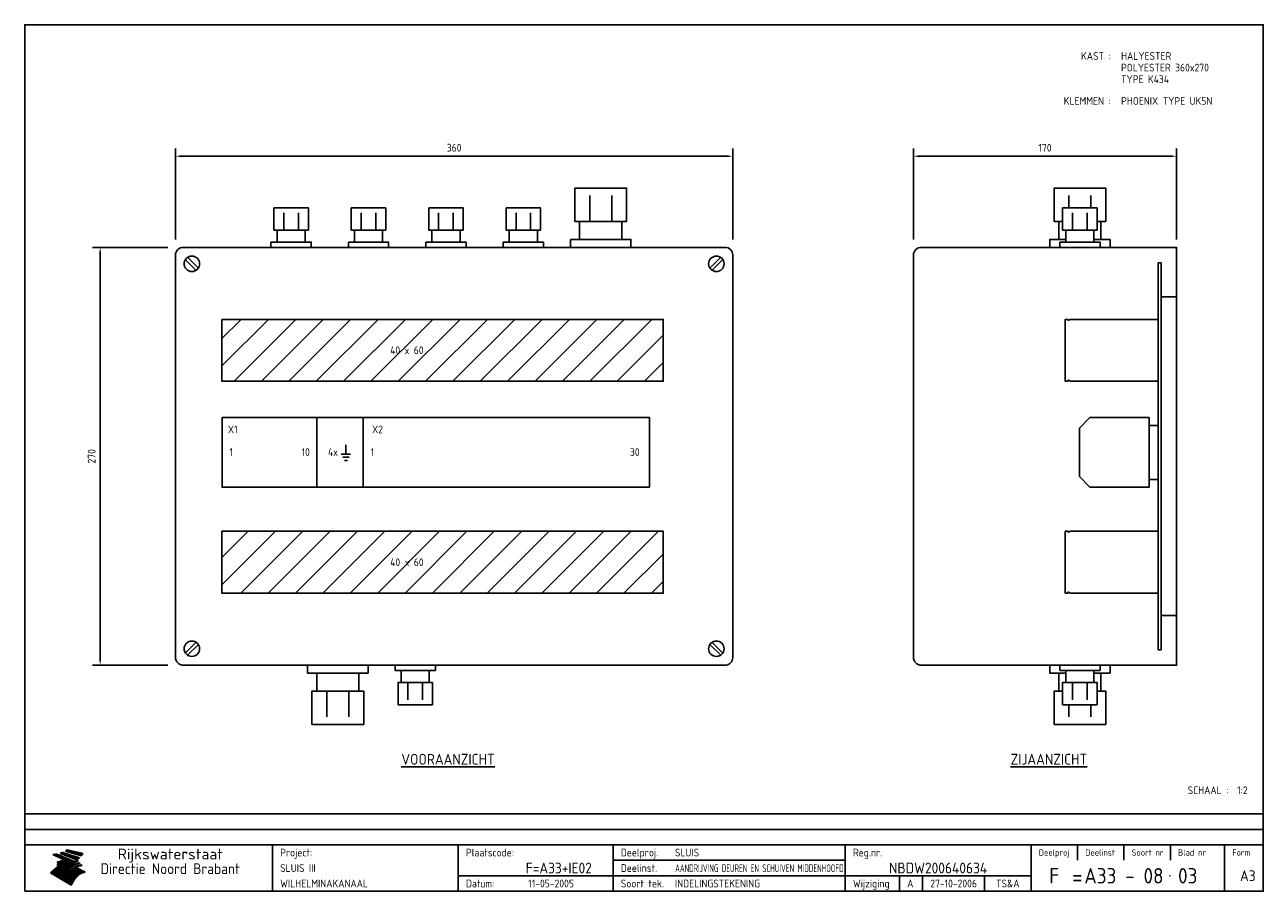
# Model space of a CAD drawing. Extents: x 20 to 820, y 20 to 580.
import ezdxf
from ezdxf.enums import TextEntityAlignment as Align

# ---------------------------------------------------------------- set-up
doc = ezdxf.new("R2010")
doc.units = 0
doc.header["$LTSCALE"] = 30
doc.header["$MEASUREMENT"] = 0
doc.layers.get('0').update_dxf_attribs({"linetype": 'CONTINUOUS'})
doc.layers.get('Defpoints').update_dxf_attribs({"linetype": 'CONTINUOUS'})
for name, color, linetype in [('0-25', 7, 'CONTINUOUS'), ('0-35', 2, 'CONTINUOUS'), ('0-50', 3, 'CONTINUOUS'), ('B-25', 7, 'CONTINUOUS'), ('B-35', 2, 'CONTINUOUS'), ('H-dim', 7, 'CONTINUOUS'), ('S-25', 7, 'CONTINUOUS')]:
    doc.layers.add(name, color=color, linetype=linetype)
doc.styles.add('ISO', font='iso.shx')
doc.styles.get("Standard").update_dxf_attribs({"font": 'iso.shx'})
doc.dimstyles.get("Standard").update_dxf_attribs({"dimtxt": 0.18, "dimasz": 0.18, "dimexe": 0.18, "dimexo": 0.0625, "dimgap": 0.09, "dimtad": 0, "dimtih": 1, "dimtoh": 1, "dimdec": 4, "dimzin": 0, "dimdsep": 46, "dimtxsty": 'Standard', "dimcen": 0.09, "dimadec": 0, "dimazin": 0, "dimtfac": 1, "dimtdec": 4, "dimtofl": 0, "dimtmove": 0, "dimatfit": 3, "dimfxl": 0, "dimtolj": 1, "dimtzin": 0, "dimarcsym": 0})

# ---------------------------------------------------------------- blocks, each defined once
blk = doc.blocks.new('KADER-A3')
at = {"layer": '0-25'}
for p, q in [((410, 35), (10, 35)), ((410, 30), (10, 30)), ((350, 25), (350, 20)), ((365, 25), (365, 20)), ((380, 25), (380, 20)), ((200, 20), (275, 20)), ((150, 15), (335, 15)), ((292.5, 15), (292.5, 10)), ((300, 15), (300, 10)), ((320, 15), (320, 10))]:
    blk.add_line(p, q, dxfattribs=at)
at = {"layer": '0-25', "color": 7}
for p, q in [((19.1, 21.89), (25.12, 19)), ((19.1, 21.89), (25.12, 19)), ((19.17, 21.86), (20.7, 21.86)), ((19.29, 21.8), (20.83, 21.8)), ((19.4, 21.75), (20.96, 21.75)), ((19.52, 21.69), (21.09, 21.69)), ((19.64, 21.63), (21.22, 21.63)), ((19.74, 21.92), (20.56, 21.92)), ((19.75, 21.58), (21.36, 21.58)), ((19.87, 21.52), (21.49, 21.52)), ((19.99, 21.47), (21.62, 21.47)), ((20.11, 21.41), (21.75, 21.41)), ((20.22, 21.35), (21.88, 21.35)), ((20.25, 21.97), (20.43, 21.97)), ((20.34, 21.3), (22.02, 21.3)), ((20.38, 21.99), (26.02, 19.59)), ((20.38, 21.99), (26.02, 19.59)), ((20.46, 21.24), (22.15, 21.24)), ((20.57, 21.18), (22.28, 21.18)), ((20.69, 21.13), (22.41, 21.13)), ((20.81, 21.07), (22.55, 21.07)), ((20.92, 21.02), (22.68, 21.02)), ((21.04, 20.96), (22.81, 20.96)), ((21.16, 20.9), (22.94, 20.9)), ((21.27, 20.85), (23.07, 20.85)), ((21.39, 20.79), (23.21, 20.79)), ((21.47, 22.25), (26.83, 20.19)), ((21.47, 22.25), (26.83, 20.19)), ((21.49, 22.25), (23.07, 22.25)), ((21.51, 20.73), (23.34, 20.73)), ((21.6, 22.2), (23.25, 22.2)), ((21.63, 20.68), (23.47, 20.68)), ((21.65, 22.31), (22.89, 22.31)), ((21.74, 20.62), (23.6, 20.62)), ((21.75, 22.14), (23.42, 22.14)), ((21.8, 22.37), (22.71, 22.37)), ((21.86, 20.57), (23.73, 20.57)), ((21.9, 22.08), (23.6, 22.08)), ((21.94, 22.42), (22.53, 22.42)), ((21.98, 20.51), (23.87, 20.51)), ((22.04, 22.03), (23.78, 22.03)), ((22.06, 22.48), (22.36, 22.48)), ((22.09, 20.45), (24, 20.45)), ((22.18, 22.53), (27.65, 20.8)), ((22.18, 22.53), (27.65, 20.8)), ((22.19, 21.97), (23.96, 21.97)), ((22.21, 20.4), (24.13, 20.4)), ((22.33, 20.34), (24.26, 20.34)), ((22.34, 21.92), (24.13, 21.92)), ((22.37, 20), (23.08, 20)), ((22.44, 20.28), (24.4, 20.28)), ((22.48, 21.86), (24.31, 21.86)), ((22.49, 20.06), (23.04, 20.06)), ((22.56, 20.23), (24.53, 20.23)), ((22.61, 20.12), (22.93, 20.12)), ((22.63, 21.8), (24.49, 21.8)), ((22.68, 20.17), (24.66, 20.17)), ((22.71, 20.17), (22.82, 20.17)), ((23.11, 20.02), (22.77, 20.2)), ((23.11, 20.02), (22.77, 20.2)), ((22.78, 21.75), (24.67, 21.75)), ((22.79, 20.12), (24.79, 20.12)), ((22.91, 20.06), (24.92, 20.06)), ((22.92, 21.69), (24.85, 21.69)), ((23.03, 20), (25.06, 20)), ((23.07, 21.63), (25.02, 21.63)), ((23.14, 22.99), (28.22, 21.46)), ((23.14, 22.99), (28.22, 21.46)), ((23.15, 22.98), (25.33, 22.98)), ((23.22, 21.58), (25.2, 21.58)), ((23.23, 23.04), (25.09, 23.04)), ((23.32, 23.1), (24.84, 23.1)), ((23.34, 22.93), (25.57, 22.93)), ((23.36, 21.52), (25.38, 21.52)), ((23.4, 23.15), (24.6, 23.15)), ((23.49, 23.21), (24.36, 23.21)), ((23.51, 21.47), (25.56, 21.47)), ((23.52, 22.87), (25.81, 22.87)), ((23.57, 23.27), (24.12, 23.27)), ((23.64, 23.32), (23.87, 23.32)), ((23.66, 21.41), (25.74, 21.41)), ((23.7, 23.36), (28.82, 22.17)), ((23.7, 23.36), (28.82, 22.17)), ((23.71, 22.82), (26.06, 22.82)), ((23.8, 21.35), (25.91, 21.35)), ((23.9, 22.76), (26.3, 22.76)), ((23.95, 21.3), (26.09, 21.3)), ((24.09, 22.7), (26.54, 22.7)), ((24.09, 21.24), (26.27, 21.24)), ((24.24, 21.18), (26.45, 21.18)), ((24.27, 22.65), (26.78, 22.65)), ((24.39, 21.13), (26.62, 21.13)), ((24.46, 22.59), (27.03, 22.59)), ((24.53, 21.07), (26.8, 21.07)), ((24.65, 22.53), (27.27, 22.53)), ((24.68, 21.02), (26.98, 21.02)), ((24.83, 20.96), (27.16, 20.96)), ((24.84, 22.48), (27.51, 22.48)), ((24.97, 20.9), (27.34, 20.9)), ((25.02, 22.42), (27.75, 22.42)), ((25.12, 20.85), (27.51, 20.85)), ((25.21, 22.37), (28, 22.37)), ((25.27, 20.79), (27.63, 20.79)), ((25.4, 22.31), (28.24, 22.31)), ((25.41, 20.73), (27.57, 20.73)), ((25.56, 20.68), (27.51, 20.68)), ((25.58, 22.25), (28.48, 22.25)), ((25.71, 20.62), (27.44, 20.62)), ((25.77, 22.2), (28.72, 22.2)), ((25.85, 20.57), (27.37, 20.57)), ((25.96, 22.14), (28.79, 22.14)), ((26, 20.51), (27.29, 20.51)), ((26.15, 22.08), (28.75, 22.08)), ((26.15, 20.45), (27.22, 20.45)), ((26.29, 20.4), (27.14, 20.4)), ((26.33, 22.03), (28.71, 22.03)), ((26.44, 20.34), (27.06, 20.34)), ((26.52, 21.97), (28.66, 21.97)), ((26.59, 20.28), (26.97, 20.28)), ((26.71, 21.92), (28.62, 21.92)), ((26.73, 20.23), (26.89, 20.23)), ((26.9, 21.86), (28.57, 21.86)), ((27.08, 21.8), (28.52, 21.8)), ((27.27, 21.75), (28.48, 21.75)), ((27.46, 21.69), (28.43, 21.69)), ((27.65, 21.63), (28.38, 21.63)), ((27.83, 21.58), (28.33, 21.58)), ((28.02, 21.52), (28.28, 21.52)), ((28.21, 21.47), (28.22, 21.47)), ((20.58, 17.88), (18.3, 16)), ((20.58, 17.88), (18.3, 16)), ((24.94, 11.97), (18.3, 16)), ((24.94, 11.97), (18.3, 16)), ((18.31, 16.01), (20.96, 16.01)), ((18.38, 16.07), (21.46, 16.07)), ((18.45, 16.12), (21.88, 16.12)), ((18.52, 16.18), (22.15, 16.18)), ((18.59, 16.23), (22.38, 16.23)), ((18.65, 16.29), (22.58, 16.29)), ((18.72, 16.35), (22.75, 16.35)), ((18.79, 16.4), (22.91, 16.4)), ((18.86, 16.46), (20.6, 16.46)), ((18.93, 16.52), (20.6, 16.52)), ((18.99, 16.57), (20.6, 16.57)), ((19.06, 16.63), (20.6, 16.63)), ((19.13, 16.68), (20.6, 16.68)), ((19.2, 16.74), (20.6, 16.74)), ((19.27, 16.8), (20.6, 16.8)), ((19.33, 16.85), (21.07, 16.85)), ((19.4, 16.91), (21.55, 16.91)), ((19.47, 16.97), (21.88, 16.97)), ((19.54, 17.02), (22.13, 17.02)), ((19.61, 17.08), (22.34, 17.08)), ((19.67, 17.13), (20.6, 17.13)), ((19.74, 17.19), (20.6, 17.19)), ((19.81, 17.25), (20.6, 17.25)), ((19.88, 17.3), (20.6, 17.3)), ((19.95, 17.36), (20.6, 17.36)), ((20.01, 17.42), (20.6, 17.42)), ((20.08, 17.47), (20.93, 17.47)), ((20.15, 17.53), (21.26, 17.53)), ((20.22, 17.58), (21.51, 17.58)), ((20.29, 17.64), (21.72, 17.64)), ((20.35, 17.7), (21.9, 17.7)), ((20.42, 17.75), (22.07, 17.75)), ((20.49, 17.81), (22.22, 17.81)), ((20.56, 17.87), (22.36, 17.87)), ((20.6, 19.11), (20.58, 19.51)), ((20.6, 19.11), (20.58, 19.51)), ((20.58, 19.5), (22.09, 19.5)), ((20.58, 19.44), (21.95, 19.44)), ((20.59, 19.38), (21.79, 19.38)), ((20.59, 19.33), (21.62, 19.33)), ((20.59, 19.27), (21.42, 19.27)), ((20.6, 19.22), (21.2, 19.22)), ((20.6, 19.16), (20.93, 19.16)), ((20.6, 19.11), (20.69, 19.12)), ((20.6, 19.11), (20.69, 19.12)), ((20.6, 18.79), (20.77, 18.81)), ((20.6, 18.79), (20.77, 18.81)), ((20.6, 18.29), (20.6, 18.79)), ((20.6, 18.29), (20.6, 18.79)), ((20.6, 18.77), (22.46, 18.77)), ((20.6, 18.71), (22.33, 18.71)), ((20.6, 18.65), (22.19, 18.65)), ((20.6, 18.6), (22.04, 18.6)), ((20.6, 18.54), (21.87, 18.54)), ((20.6, 18.48), (21.68, 18.48)), ((20.6, 18.43), (21.46, 18.43)), ((20.6, 18.37), (21.21, 18.37)), ((20.6, 18.29), (20.88, 18.32)), ((20.6, 18.29), (20.88, 18.32)), ((20.6, 18.32), (20.87, 18.32)), ((20.6, 17.88), (20.86, 17.91)), ((20.6, 17.88), (20.86, 17.91)), ((20.6, 17.43), (20.97, 17.48)), ((20.6, 17.43), (20.97, 17.48)), ((20.6, 17.43), (20.6, 17.09)), ((20.6, 17.43), (20.6, 17.09)), ((20.6, 17.09), (21.26, 17.16)), ((20.6, 17.09), (21.26, 17.16)), ((20.6, 16.8), (21.37, 16.89)), ((20.6, 16.8), (21.37, 16.89)), ((20.6, 16.8), (20.6, 16.45)), ((20.6, 16.8), (20.6, 16.45)), ((20.6, 16.45), (21.56, 16.56)), ((20.6, 16.45), (21.56, 16.56)), ((20.6, 15.97), (21.67, 16.09)), ((20.6, 15.97), (21.67, 16.09)), ((20.7, 16.46), (23.06, 16.46)), ((20.9, 19.55), (22.23, 19.55)), ((20.9, 18.82), (22.59, 18.82)), ((20.98, 17.92), (22.5, 17.92)), ((21.02, 17.13), (22.53, 17.13)), ((21.19, 19.61), (22.35, 19.61)), ((21.2, 16.52), (23.2, 16.52)), ((21.32, 18.88), (22.71, 18.88)), ((21.32, 17.98), (22.62, 17.98)), ((21.42, 19.67), (22.47, 19.67)), ((21.47, 17.19), (22.7, 17.19)), ((21.59, 18.03), (22.74, 18.03)), ((21.61, 18.93), (22.82, 18.93)), ((21.62, 19.72), (22.59, 19.72)), ((21.72, 16.57), (23.32, 16.57)), ((21.77, 17.25), (22.85, 17.25)), ((21.8, 19.78), (22.69, 19.78)), ((21.8, 18.09), (22.85, 18.09)), ((21.84, 18.99), (22.92, 18.99)), ((21.96, 19.83), (22.79, 19.83)), ((21.99, 18.15), (22.95, 18.15)), ((22.01, 17.3), (22.99, 17.3)), ((22.03, 19.05), (23.03, 19.05)), ((22.1, 16.63), (23.44, 16.63)), ((22.11, 19.89), (22.89, 19.89)), ((22.16, 18.2), (23.05, 18.2)), ((22.21, 19.1), (23.12, 19.1)), ((22.21, 17.36), (23.12, 17.36)), ((22.24, 19.95), (22.99, 19.95)), ((22.31, 18.26), (23.15, 18.26)), ((22.36, 19.16), (23.22, 19.16)), ((22.38, 16.68), (23.56, 16.68)), ((22.39, 17.42), (23.24, 17.42)), ((22.45, 18.32), (23.24, 18.32)), ((22.51, 19.22), (23.3, 19.22)), ((22.56, 17.47), (23.36, 17.47)), ((22.59, 18.37), (23.33, 18.37)), ((22.6, 16.74), (23.66, 16.74)), ((22.64, 19.27), (23.39, 19.27)), ((22.71, 18.43), (23.42, 18.43)), ((22.71, 17.53), (23.47, 17.53)), ((22.77, 19.33), (23.47, 19.33)), ((22.79, 16.8), (23.77, 16.8)), ((22.83, 18.48), (23.5, 18.48)), ((22.84, 17.58), (23.57, 17.58)), ((22.89, 19.38), (23.55, 19.38)), ((22.94, 18.54), (23.58, 18.54)), ((22.96, 16.85), (23.86, 16.85)), ((22.97, 17.64), (23.67, 17.64)), ((23, 19.44), (23.63, 19.44)), ((23.04, 18.6), (23.66, 18.6)), ((23.1, 19.5), (23.72, 19.5)), ((23.1, 17.7), (23.77, 17.7)), ((23.12, 16.91), (23.96, 16.91)), ((23.14, 18.65), (23.74, 18.65)), ((23.15, 19.95), (25.19, 19.95)), ((23.21, 19.55), (23.8, 19.55)), ((23.21, 17.75), (23.86, 17.75)), ((23.21, 16.01), (28.9, 16.01)), ((23.24, 18.71), (23.82, 18.71)), ((23.26, 19.89), (25.32, 19.89)), ((23.26, 16.97), (24.05, 16.97)), ((23.3, 19.61), (23.88, 19.61)), ((23.32, 17.81), (23.95, 17.81)), ((23.33, 18.77), (23.91, 18.77)), ((23.37, 16.07), (29.08, 16.07)), ((23.38, 19.83), (25.45, 19.83)), ((23.39, 19.67), (23.81, 19.67)), ((23.39, 17.02), (24.14, 17.02)), ((23.42, 18.82), (23.99, 18.82)), ((23.42, 17.87), (24.03, 17.87)), ((23.45, 19.7), (23.58, 19.79)), ((23.45, 19.7), (23.58, 19.79)), ((23.48, 19.72), (23.7, 19.72)), ((23.5, 19.78), (25.58, 19.78)), ((23.51, 18.88), (24.07, 18.88)), ((23.51, 16.12), (29.27, 16.12)), ((23.52, 17.92), (24.11, 17.92)), ((23.52, 17.08), (24.22, 17.08)), ((23.54, 18.9), (24.3, 19.42)), ((23.54, 18.9), (24.3, 19.42)), ((23.56, 19.78), (23.59, 19.78)), ((23.56, 19.39), (23.9, 19.62)), ((23.56, 19.39), (23.9, 19.62)), ((23.58, 19.79), (23.9, 19.62)), ((23.58, 19.79), (23.9, 19.62)), ((23.59, 18.93), (24.15, 18.93)), ((23.61, 19.72), (25.72, 19.72)), ((23.62, 17.98), (24.2, 17.98)), ((23.63, 17.13), (24.3, 17.13)), ((23.65, 18.59), (24.62, 19.25)), ((23.65, 18.59), (24.62, 19.25)), ((29.41, 16.17), (23.65, 16.17)), ((23.67, 18.99), (24.23, 18.99)), ((23.71, 18.03), (24.28, 18.03)), ((23.73, 19.67), (25.85, 19.67)), ((23.75, 19.05), (24.32, 19.05)), ((23.75, 17.19), (24.38, 17.19)), ((23.77, 16.23), (29.47, 16.23)), ((23.79, 18.09), (24.36, 18.09)), ((23.83, 19.1), (24.4, 19.1)), ((23.85, 19.61), (25.98, 19.61)), ((23.85, 17.25), (24.46, 17.25)), ((23.88, 18.15), (24.44, 18.15)), ((23.89, 16.29), (29.36, 16.29)), ((23.92, 19.16), (24.48, 19.16)), ((23.94, 18.19), (25.23, 19.07)), ((23.94, 18.19), (25.23, 19.07)), ((23.95, 17.3), (24.55, 17.3)), ((23.96, 19.55), (25.96, 19.55)), ((23.96, 18.2), (24.53, 18.2)), ((24, 19.22), (24.56, 19.22)), ((24, 16.35), (29.24, 16.35)), ((24.04, 18.26), (24.61, 18.26)), ((24.05, 17.36), (24.63, 17.36)), ((24.06, 17.88), (25.34, 18.76)), ((24.06, 17.88), (25.34, 18.76)), ((24.08, 19.5), (25.88, 19.5)), ((24.08, 19.27), (24.58, 19.27)), ((24.11, 16.4), (29.13, 16.4)), ((24.13, 18.32), (24.69, 18.32)), ((24.14, 17.42), (24.71, 17.42)), ((24.16, 19.33), (24.47, 19.33)), ((24.2, 19.44), (25.79, 19.44)), ((24.21, 18.37), (24.77, 18.37)), ((24.21, 16.46), (29.02, 16.46)), ((24.23, 17.47), (24.79, 17.47)), ((24.24, 17.48), (25.52, 18.36)), ((24.24, 17.48), (25.52, 18.36)), ((24.25, 19.38), (24.36, 19.38)), ((24.29, 18.43), (24.85, 18.43)), ((24.3, 19.42), (24.62, 19.25)), ((24.3, 19.42), (24.62, 19.25)), ((24.31, 19.38), (25.71, 19.38)), ((24.31, 17.53), (24.87, 17.53)), ((24.31, 16.52), (28.91, 16.52)), ((24.35, 17.17), (25.64, 18.05)), ((24.35, 17.17), (25.64, 18.05)), ((24.37, 18.48), (24.94, 18.48)), ((24.39, 17.58), (24.96, 17.58)), ((24.4, 16.57), (28.79, 16.57)), ((24.43, 19.33), (25.62, 19.33)), ((24.45, 18.54), (25.02, 18.54)), ((24.47, 17.64), (25.04, 17.64)), ((24.49, 16.63), (28.68, 16.63)), ((24.54, 18.6), (25.1, 18.6)), ((24.55, 19.27), (25.54, 19.27)), ((24.56, 17.7), (25.12, 17.7)), ((24.57, 16.68), (28.57, 16.68)), ((24.62, 18.65), (25.18, 18.65)), ((24.63, 16.72), (25.91, 17.6)), ((24.63, 16.72), (25.91, 17.6)), ((24.64, 17.75), (25.2, 17.75)), ((24.66, 16.74), (28.45, 16.74)), ((24.67, 19.22), (25.45, 19.22)), ((24.7, 18.71), (25.27, 18.71)), ((24.72, 17.81), (25.29, 17.81)), ((24.74, 16.8), (28.34, 16.8)), ((24.78, 19.16), (25.37, 19.16)), ((24.78, 18.77), (25.34, 18.77)), ((24.8, 17.87), (25.37, 17.87)), ((24.82, 16.85), (28.23, 16.85)), ((24.87, 18.82), (25.4, 18.82)), ((24.89, 17.92), (25.45, 17.92)), ((24.9, 19.1), (25.28, 19.1)), ((24.9, 16.91), (28.11, 16.91)), ((24.95, 18.88), (25.45, 18.88)), ((24.97, 17.98), (25.53, 17.98)), ((24.99, 16.97), (28, 16.97)), ((25.02, 19.05), (25.2, 19.05)), ((25.03, 18.93), (25.51, 18.93)), ((25.05, 18.03), (25.61, 18.03)), ((25.07, 17.02), (27.89, 17.02)), ((25.11, 18.99), (25.57, 18.99)), ((26.02, 19.59), (25.12, 19)), ((26.02, 19.59), (25.12, 19)), ((25.13, 18.09), (25.68, 18.09)), ((25.15, 17.08), (27.77, 17.08)), ((25.19, 19.05), (25.63, 19.05)), ((25.21, 18.15), (25.75, 18.15)), ((25.23, 17.13), (27.66, 17.13)), ((25.26, 19.1), (25.7, 19.1)), ((25.3, 18.2), (25.82, 18.2)), ((25.31, 17.19), (27.55, 17.19)), ((25.33, 19.16), (25.77, 19.16)), ((25.38, 18.26), (25.89, 18.26)), ((25.39, 19.22), (25.85, 19.22)), ((25.4, 17.25), (27.43, 17.25)), ((25.46, 18.32), (25.97, 18.32)), ((25.47, 19.27), (25.93, 19.27)), ((25.48, 17.3), (27.32, 17.3)), ((25.54, 19.33), (26.03, 19.33)), ((25.54, 18.37), (26.06, 18.37)), ((25.56, 17.36), (27.21, 17.36)), ((25.62, 18.43), (26.14, 18.43)), ((25.63, 19.38), (26.13, 19.38)), ((25.64, 17.42), (27.1, 17.42)), ((25.7, 18.48), (26.24, 18.48)), ((25.72, 19.44), (26.24, 19.44)), ((25.73, 17.47), (26.98, 17.47)), ((25.79, 18.54), (26.34, 18.54)), ((25.81, 17.53), (26.87, 17.53)), ((25.82, 19.5), (26.36, 19.5)), ((25.89, 18.6), (26.46, 18.6)), ((25.89, 17.58), (26.76, 17.58)), ((25.93, 19.55), (26.53, 19.55)), ((25.96, 17.64), (26.64, 17.64)), ((25.99, 18.65), (26.58, 18.65)), ((26.04, 17.7), (26.59, 17.7)), ((26.06, 19.61), (26.85, 19.61)), ((26.1, 18.71), (26.72, 18.71)), ((26.12, 17.75), (26.67, 17.75)), ((26.2, 17.81), (26.76, 17.81)), ((26.21, 19.67), (27.23, 19.67)), ((26.23, 18.77), (26.89, 18.77)), ((26.29, 17.87), (26.86, 17.87)), ((26.37, 18.82), (27.09, 18.82)), ((26.39, 17.92), (26.97, 17.92)), ((26.44, 19.72), (27.18, 19.72)), ((26.49, 17.98), (27.09, 17.98)), ((26.53, 18.88), (27.34, 18.88)), ((26.56, 17.68), (29.54, 16.2)), ((26.56, 17.68), (29.54, 16.2)), ((26.6, 18.03), (27.22, 18.03)), ((26.72, 18.09), (27.38, 18.09)), ((26.73, 18.93), (27.66, 18.93)), ((26.85, 18.15), (27.56, 18.15)), ((26.99, 18.99), (27.9, 18.99)), ((27, 18.2), (27.8, 18.2)), ((27.13, 19.78), (27.25, 19.64)), ((27.13, 19.78), (27.25, 19.64)), ((27.18, 18.26), (28.13, 18.26)), ((27.26, 19.05), (27.84, 19.05)), ((27.39, 18.32), (28.47, 18.32)), ((27.7, 18.37), (28.49, 18.37)), ((27.78, 19.1), (27.93, 18.96)), ((27.78, 19.1), (27.93, 18.96)), ((28, 18.43), (28.44, 18.43)), ((28.29, 15.83), (29.54, 16.2)), ((28.29, 15.83), (29.54, 16.2)), ((28.39, 18.48), (28.54, 18.32)), ((28.39, 18.48), (28.54, 18.32)), ((29.54, 16.2), (29.45, 16.17)), ((29.54, 16.2), (29.45, 16.17)), ((29.46, 16.18), (29.47, 16.18)), ((18.38, 15.95), (20.6, 15.95)), ((18.47, 15.9), (20.6, 15.9)), ((18.57, 15.84), (20.6, 15.84)), ((18.66, 15.78), (20.6, 15.78)), ((18.75, 15.73), (20.6, 15.73)), ((18.85, 15.67), (20.6, 15.67)), ((18.94, 15.62), (20.6, 15.62)), ((19.03, 15.56), (27.83, 15.56)), ((19.12, 15.5), (27.75, 15.5)), ((19.22, 15.45), (27.66, 15.45)), ((19.31, 15.39), (27.58, 15.39)), ((19.4, 15.33), (27.5, 15.33)), ((19.49, 15.28), (27.43, 15.28)), ((19.59, 15.22), (27.36, 15.22)), ((19.68, 15.17), (27.29, 15.17)), ((19.77, 15.11), (27.22, 15.11)), ((19.86, 15.05), (27.15, 15.05)), ((19.96, 15), (27.09, 15)), ((20.05, 14.94), (27.02, 14.94)), ((20.14, 14.88), (26.96, 14.88)), ((20.24, 14.83), (26.9, 14.83)), ((20.33, 14.77), (26.84, 14.77)), ((20.42, 14.72), (26.79, 14.72)), ((20.51, 14.66), (26.73, 14.66)), ((20.6, 15.97), (20.6, 15.58)), ((20.6, 15.97), (20.6, 15.58)), ((20.6, 15.58), (21.95, 15.73)), ((20.6, 15.58), (21.95, 15.73)), ((20.61, 14.6), (26.68, 14.6)), ((20.7, 14.55), (26.62, 14.55)), ((20.79, 14.49), (26.57, 14.49)), ((20.88, 14.43), (26.52, 14.43)), ((20.94, 15.62), (27.92, 15.62)), ((20.98, 14.38), (26.47, 14.38)), ((21.07, 14.32), (26.42, 14.32)), ((21.16, 14.27), (26.38, 14.27)), ((21.25, 14.21), (26.33, 14.21)), ((21.35, 14.15), (26.29, 14.15)), ((21.44, 14.1), (26.24, 14.1)), ((21.45, 15.67), (28.01, 15.67)), ((21.53, 14.04), (26.2, 14.04)), ((21.63, 13.98), (26.16, 13.98)), ((21.72, 13.93), (26.12, 13.93)), ((21.81, 13.87), (26.08, 13.87)), ((21.9, 13.82), (26.04, 13.82)), ((21.96, 15.73), (28.11, 15.73)), ((22, 13.76), (26, 13.76)), ((22.09, 13.7), (25.96, 13.7)), ((22.18, 13.65), (25.93, 13.65)), ((22.27, 13.59), (25.89, 13.59)), ((22.34, 15.78), (28.21, 15.78)), ((22.37, 13.53), (25.86, 13.53)), ((22.46, 13.48), (25.82, 13.48)), ((22.55, 13.42), (25.79, 13.42)), ((22.62, 15.84), (28.33, 15.84)), ((22.65, 13.37), (25.76, 13.37)), ((22.74, 13.31), (25.73, 13.31)), ((22.83, 13.25), (25.69, 13.25)), ((22.84, 15.9), (28.52, 15.9)), ((22.92, 13.2), (25.66, 13.2)), ((23.02, 13.14), (25.63, 13.14)), ((23.04, 15.95), (28.71, 15.95)), ((23.11, 13.08), (25.59, 13.08)), ((23.2, 13.03), (25.56, 13.03)), ((23.29, 12.97), (25.53, 12.97)), ((23.39, 12.92), (25.5, 12.92)), ((23.48, 12.86), (25.46, 12.86)), ((23.57, 12.8), (25.43, 12.8)), ((23.66, 12.75), (25.4, 12.75)), ((23.76, 12.69), (25.36, 12.69)), ((23.85, 12.63), (25.33, 12.63)), ((23.94, 12.58), (25.3, 12.58)), ((24.04, 12.52), (25.26, 12.52)), ((24.13, 12.47), (25.23, 12.47)), ((24.22, 12.41), (25.2, 12.41)), ((24.31, 12.35), (25.17, 12.35)), ((24.41, 12.3), (25.13, 12.3)), ((24.5, 12.24), (25.1, 12.24)), ((24.59, 12.18), (25.07, 12.18)), ((24.68, 12.13), (25.03, 12.13)), ((24.78, 12.07), (25, 12.07)), ((24.87, 12.02), (24.97, 12.02)), ((24.94, 11.97), (25.81, 13.45)), ((24.94, 11.97), (25.81, 13.45))]:
    blk.add_line(p, q, dxfattribs=at)
for centre, radius, start, end in [((19.15, 29.7), 7.8, 269.6055, 279.0886), ((19.15, 29.7), 7.8, 269.6055, 279.0886), ((19.93, 25.38), 5.91, 276.3402, 298.7463), ((19.93, 25.38), 5.91, 276.3402, 298.7463), ((19.84, 25.09), 6.03, 278.129, 302.868), ((19.84, 25.09), 6.03, 278.129, 302.868), ((19.84, 27.26), 5.27, 288.0217, 296.3084), ((19.84, 27.26), 5.27, 288.0217, 296.3084), ((20.49, 27.56), 5.28, 300.0654, 307.393), ((20.49, 27.56), 5.28, 300.0654, 307.393), ((24.11, 24.7), 5.26, 301.1147, 312.2814), ((24.11, 24.7), 5.26, 301.1147, 312.2814), ((21.95, 27.32), 8.59, 316.9248, 323.1399), ((21.95, 27.32), 8.59, 316.9248, 323.1399), ((20.21, 23.78), 5.91, 273.6149, 304.3803), ((20.21, 23.78), 5.91, 273.6149, 304.3803), ((20.35, 24.56), 5.76, 274.164, 302.5474), ((20.35, 24.56), 5.76, 274.164, 302.5474), ((20.05, 24.28), 6.02, 277.9472, 305.7139), ((20.05, 24.28), 6.02, 277.9472, 305.7139), ((20.04, 23.49), 6.09, 278.8115, 306.4242), ((20.04, 23.49), 6.09, 278.8115, 306.4242), ((20.53, 23.07), 5.96, 277.0519, 304.973), ((20.53, 23.07), 5.96, 277.0519, 304.973), ((20.72, 22.76), 5.91, 276.3402, 304.3803), ((20.72, 22.76), 5.91, 276.3402, 304.3803), ((21.06, 22.34), 5.81, 274.9043, 303.1745), ((21.06, 22.34), 5.81, 274.9043, 303.1745), ((20.82, 22.06), 6.04, 278.1111, 305.8489), ((20.82, 22.06), 6.04, 278.1111, 305.8489), ((21.3, 21.6), 5.91, 276.3402, 304.3803), ((21.3, 21.6), 5.91, 276.3402, 304.3803), ((27.05, 17.17), 2.63, 107.4286, 133.7799), ((27.05, 17.17), 2.63, 107.4286, 133.7799), ((27.45, 16.91), 2.81, 110.4143, 138.7411), ((27.45, 16.91), 2.81, 110.4143, 138.7411), ((27.57, 15.64), 3.4, 98.1566, 126.9045), ((27.57, 15.64), 3.4, 98.1566, 126.9045), ((27.91, 15.54), 3.39, 100.5835, 132.088), ((27.91, 15.54), 3.39, 100.5835, 132.088), ((28.21, 14.74), 3.67, 95.7581, 128.7216), ((28.21, 14.74), 3.67, 95.7581, 128.7216), ((27.01, 16.84), 2.93, 87.7348, 104.8316), ((27.01, 16.84), 2.93, 87.7348, 104.8316), ((27.37, 15.71), 3.93, 91.7838, 103.2817), ((27.37, 15.71), 3.93, 91.7838, 103.2817), ((28.4, 15.05), 3.21, 96.3886, 125.0052), ((28.4, 15.05), 3.21, 96.3886, 125.0052), ((27.82, 16.31), 2.8, 90.634, 105.1984), ((27.82, 16.31), 2.8, 90.634, 105.1984), ((28.19, 15.04), 3.93, 93.8342, 103.2817), ((28.19, 15.04), 3.93, 93.8342, 103.2817), ((28.58, 15.69), 2.8, 93.8141, 105.1984), ((28.58, 15.69), 2.8, 93.8141, 105.1984), ((28.95, 14.41), 3.93, 96.0135, 103.2817), ((28.95, 14.41), 3.93, 96.0135, 103.2817), ((31.24, 10.26), 6.3, 117.9568, 149.6251), ((31.24, 10.26), 6.3, 117.9568, 149.6251)]:
    blk.add_arc(centre, radius, start, end, dxfattribs=at)
at = {"layer": '0-35'}
for p, q in [((90, 25), (90, 10)), ((150, 25), (150, 10)), ((200, 25), (200, 10)), ((275, 25), (275, 10)), ((335, 25), (335, 10)), ((397.5, 25), (397.5, 10))]:
    blk.add_line(p, q, dxfattribs=at)
at = {"layer": '0-50'}
for p, q in [((10, 25), (410, 25)), ((348.75, 15), (351.25, 15)), ((348.75, 13.5), (351.25, 13.5))]:
    blk.add_line(p, q, dxfattribs=at)
blk.add_lwpolyline([(10, 10), (410, 10), (410, 290), (10, 290)], close=True, dxfattribs=at)
at = {"layer": '0-50', "const_width": 0.25}
blk.add_lwpolyline([(379.75, 15, 1), (380, 15, 1)], format="xyb", close=True, dxfattribs=at)
at = {"layer": '0-25', "style": 'ISO'}
for s, height, p in [('Project:', 2.5, (92.5, 22.5)), ('Plaatscode:', 2.5, (152.5, 22.5)), ('Deelproj.', 2.5, (202.5, 22.5)), ('Reg.nr.', 2.5, (277.5, 22.5)), ('Deelproj', 2, (337.5, 22.5)), ('Deelinst', 2, (352.5, 22.5)), ('Soort nr', 2, (367.5, 22.5)), ('Blad nr', 2, (382.5, 22.5)), ('Form', 2, (400, 22.5)), ('Deelinst.', 2.5, (202.5, 17.5)), ('Datum:', 2.5, (152.5, 12.5)), ('Soort tek.', 2.5, (202.5, 12.5)), ('Wijziging', 2.5, (277.5, 12.5))]:
    blk.add_text(s, height=height, dxfattribs=at).set_placement(p, align=Align.MIDDLE_LEFT)
for tag, p in [('N', (220, 22.5)), ('B', (92.5, 17.5)), ('P', (220, 17.5)), ('C', (92.5, 12.5)), ('U', (220, 12.5)), ('REV', (295, 12.5))]:
    blk.add_attdef(tag, text='', height=2.5, dxfattribs=at).set_placement(p, align=Align.MIDDLE_LEFT)
for tag, p in [('W', (180, 12.5)), ('Z', (310, 12.5)), ('Y', (327.5, 12.5))]:
    blk.add_attdef(tag, text='', height=2.5, dxfattribs=at).set_placement(p, align=Align.MIDDLE)
at = {"layer": '0-35', "style": 'ISO', "width": 1.00614}
blk.add_text('Rijkswaterstaat', height=3.5, dxfattribs=at).set_placement((40, 20.28), (74, 20.28), align=Align.FIT)
at = {"layer": '0-35', "color": 2, "style": 'ISO', "width": 0.948867}
blk.add_text('Directie Noord Brabant', height=3.5, dxfattribs=at).set_placement((34.5, 15.53), (79.5, 15.53), align=Align.FIT)
at = {"layer": '0-35', "style": 'ISO'}
for tag, p in [('X', (178.5, 17.5)), ('FORM', (402.5, 15))]:
    blk.add_attdef(tag, text='', height=3.5, dxfattribs=at).set_placement(p, align=Align.MIDDLE_LEFT)
blk.add_attdef('RNR', text='', height=3.5, dxfattribs=at).set_placement((305, 17.5), align=Align.MIDDLE)
at = {"layer": '0-50', "style": 'ISO'}
for tag, p in [('M', (342.5, 15)), ('O', (365, 15))]:
    blk.add_attdef(tag, text='', height=5, dxfattribs=at).set_placement(p, align=Align.MIDDLE)
blk.add_attdef('Q', text='', height=5, dxfattribs=at).set_placement((382.5, 15), align=Align.MIDDLE_LEFT)
blk = doc.blocks.new('*D1')
at = {"layer": 'Defpoints', "color": 0}
for p in [(764.06, 495.04), (594.06, 436.11), (764.06, 436.11)]:
    blk.add_point(p, dxfattribs=at)
at = {"layer": 'H-dim'}
for p, q in [((594.06, 441.11), (594.06, 500.04)), ((764.06, 441.11), (764.06, 500.04)), ((598.06, 495.04), (760.06, 495.04))]:
    blk.add_line(p, q, dxfattribs=at)
for points in [[(598.06, 495.7), (598.06, 494.37), (594.06, 495.04)], [(760.06, 495.7), (760.06, 494.37), (764.06, 495.04)]]:
    blk.add_solid(points, dxfattribs=at)
at = {"layer": 'H-dim', "insert": (679.06, 500.54), "char_height": 5, "attachment_point": 5, "style": 'ISO'}
blk.add_mtext('\\A1;170', dxfattribs=at)
blk = doc.blocks.new('*D2')
at = {"layer": 'Defpoints', "color": 0}
for p in [(68.7, 436.11), (117.35, 436.11), (117.35, 166.11)]:
    blk.add_point(p, dxfattribs=at)
at = {"layer": 'H-dim'}
for p, q in [((112.35, 436.11), (63.7, 436.11)), ((68.7, 170.11), (68.7, 432.11)), ((112.35, 166.11), (63.7, 166.11))]:
    blk.add_line(p, q, dxfattribs=at)
for points in [[(68.04, 432.11), (69.37, 432.11), (68.7, 436.11)], [(68.04, 170.11), (69.37, 170.11), (68.7, 166.11)]]:
    blk.add_solid(points, dxfattribs=at)
at = {"layer": 'H-dim', "insert": (63.2, 301.11), "char_height": 5, "attachment_point": 5, "rotation": 90, "style": 'ISO'}
blk.add_mtext('\\A1;270', dxfattribs=at)
blk = doc.blocks.new('*D3')
at = {"layer": 'Defpoints', "color": 0}
for p in [(117.35, 495.04), (117.35, 436.11), (477.35, 436.11)]:
    blk.add_point(p, dxfattribs=at)
at = {"layer": 'H-dim'}
for p, q in [((117.35, 441.11), (117.35, 500.04)), ((477.35, 441.11), (477.35, 500.04)), ((473.35, 495.04), (121.35, 495.04))]:
    blk.add_line(p, q, dxfattribs=at)
for points in [[(121.35, 495.7), (121.35, 494.37), (117.35, 495.04)], [(473.35, 495.7), (473.35, 494.37), (477.35, 495.04)]]:
    blk.add_solid(points, dxfattribs=at)
at = {"layer": 'H-dim', "insert": (297.35, 500.54), "char_height": 5, "attachment_point": 5, "style": 'ISO'}
blk.add_mtext('\\A1;360', dxfattribs=at)

msp = doc.modelspace()

# ---------------------------------------------------------------- hatches: boundary and pattern name
at = {"layer": '0-25'}
h = msp.add_hatch(dxfattribs=at)
h.set_pattern_fill('ANSI31', color=256, scale=100, style=0)
h.paths.add_polyline_path([(432.39, 389.61), (147.35, 389.61), (147.35, 349.61), (432.39, 349.61)])
h.paths.add_polyline_path([(432.39, 252.61), (147.35, 252.61), (147.35, 212.61), (432.39, 212.61)])
h.paths.add_polyline_path([(254.16, 365.89), (279.52, 365.89), (279.52, 373.39), (254.16, 373.39)], flags=24)
h.paths.add_polyline_path([(254.16, 228.89), (279.52, 228.89), (279.52, 236.39), (254.16, 236.39)], flags=24)

# ---------------------------------------------------------------- linework, layer by layer
for p, q in [((384.96, 452.88), (384.96, 469.6)), ((399.15, 452.88), (399.15, 469.6)), ((694.47, 461.67), (694.47, 469.6)), ((708.66, 461.67), (708.66, 469.6)), ((187.32, 447.29), (187.32, 458.44)), ((196.78, 447.29), (196.78, 458.44)), ((237.32, 447.29), (237.32, 458.44)), ((246.78, 447.29), (246.78, 458.44)), ((287.32, 447.29), (287.32, 458.44)), ((296.78, 447.29), (296.78, 458.44)), ((337.32, 447.29), (337.32, 458.44)), ((346.78, 447.29), (346.78, 458.44)), ((696.83, 447.29), (696.83, 458.44)), ((706.29, 447.29), (706.29, 458.44)), ((123.71, 428.33), (130.78, 421.26)), ((125.13, 429.75), (132.2, 422.68)), ((469.57, 429.75), (462.5, 422.68)), ((470.98, 428.33), (463.91, 421.26)), ((754.06, 404.1), (764.06, 404.1)), ((695.22, 389.61), (693.89, 388.79)), ((693.89, 388.79), (693.89, 389.27)), ((694.06, 389.61), (694.06, 389.21)), ((693.89, 350.44), (693.89, 349.96)), ((695.22, 349.61), (693.89, 350.44)), ((694.06, 349.61), (694.06, 350.11)), ((701.23, 319.26), (708.08, 326.11)), ((752.06, 321.11), (746.23, 321.11)), ((701.23, 287.97), (708.08, 281.11)), ((752.06, 286.11), (746.23, 286.11)), ((695.22, 252.61), (693.89, 251.78)), ((693.89, 251.78), (693.89, 252.27)), ((694.06, 252.61), (694.06, 252.11)), ((693.89, 213.44), (693.89, 212.95)), ((695.22, 212.61), (693.89, 213.44)), ((694.06, 212.61), (694.06, 213.02)), ((754.06, 198.12), (764.06, 198.12)), ((123.71, 173.89), (130.78, 180.96)), ((125.13, 172.48), (132.2, 179.55)), ((469.57, 172.48), (462.5, 179.55)), ((470.98, 173.89), (463.91, 180.96)), ((267.51, 154.93), (267.51, 143.79)), ((276.97, 154.93), (276.97, 143.79)), ((696.83, 154.93), (696.83, 143.79)), ((706.29, 154.93), (706.29, 143.79)), ((215.14, 149.35), (215.14, 132.62)), ((229.33, 149.35), (229.33, 132.62)), ((694.47, 140.55), (694.47, 132.62)), ((708.66, 140.55), (708.66, 132.62))]:
    msp.add_line(p, q, dxfattribs=at)
for points in [[(375.35, 474.45), (408.76, 474.45), (408.76, 452.88), (375.35, 452.88)], [(180.92, 461.67), (203.19, 461.67), (203.19, 447.29), (180.92, 447.29)], [(230.92, 461.67), (253.19, 461.67), (253.19, 447.29), (230.92, 447.29)], [(280.92, 461.67), (303.19, 461.67), (303.19, 447.29), (280.92, 447.29)], [(330.92, 461.67), (353.19, 461.67), (353.19, 447.29), (330.92, 447.29)], [(690.43, 461.67), (712.7, 461.67), (712.7, 447.29), (690.43, 447.29)], [(372.54, 441.23), (411.57, 441.23), (411.57, 436.11), (372.54, 436.11)], [(179.04, 439.52), (205.06, 439.52), (205.06, 436.11), (179.04, 436.11)], [(229.04, 439.52), (255.06, 439.52), (255.06, 436.11), (229.04, 436.11)], [(279.04, 439.52), (305.06, 439.52), (305.06, 436.11), (279.04, 436.11)], [(329.04, 439.52), (355.06, 439.52), (355.06, 436.11), (329.04, 436.11)], [(688.55, 439.52), (714.57, 439.52), (714.57, 436.11), (688.55, 436.11)], [(754.06, 176.11), (754.06, 426.11), (752.06, 426.11), (752.06, 176.11)], [(147.35, 389.61), (432.39, 389.61), (432.39, 349.61), (147.35, 349.61)], [(208.57, 281.11), (208.57, 326.11), (147.47, 326.11), (147.47, 281.11)], [(208.57, 281.11), (238.57, 281.11), (238.57, 326.11), (208.57, 326.11)], [(423.57, 281.11), (423.57, 326.11), (238.57, 326.11), (238.57, 281.11)], [(147.35, 252.61), (432.39, 252.61), (432.39, 212.61), (147.35, 212.61)], [(202.72, 160.99), (241.75, 160.99), (241.75, 166.11), (202.72, 166.11)], [(259.23, 162.7), (285.24, 162.7), (285.24, 166.11), (259.23, 166.11)], [(688.55, 162.7), (714.57, 162.7), (714.57, 166.11), (688.55, 166.11)], [(261.1, 140.55), (283.37, 140.55), (283.37, 154.93), (261.1, 154.93)], [(690.43, 140.55), (712.7, 140.55), (712.7, 154.93), (690.43, 154.93)], [(205.53, 127.77), (238.94, 127.77), (238.94, 149.35), (205.53, 149.35)]]:
    msp.add_lwpolyline(points, close=True, dxfattribs=at)
for points in [[(690.43, 452.88), (684.86, 452.88), (684.86, 474.45), (718.27, 474.45), (718.27, 452.88), (712.7, 452.88)], [(405.69, 452.88), (405.69, 441.23), (378.41, 441.23), (378.41, 452.88)], [(692.47, 441.23), (687.92, 441.23), (687.92, 452.88)], [(715.2, 452.88), (715.2, 441.23), (710.66, 441.23)], [(201.15, 447.29), (201.15, 439.52), (182.96, 439.52), (182.96, 447.29)], [(251.15, 447.29), (251.15, 439.52), (232.96, 439.52), (232.96, 447.29)], [(301.15, 447.29), (301.15, 439.52), (282.96, 439.52), (282.96, 447.29)], [(351.15, 447.29), (351.15, 439.52), (332.96, 439.52), (332.96, 447.29)], [(710.66, 441.23), (721.08, 441.23), (721.08, 436.11), (682.05, 436.11), (682.05, 441.23), (692.47, 441.23)], [(710.66, 447.29), (710.66, 439.52), (692.47, 439.52), (692.47, 447.29)], [(694.06, 389.61), (692.06, 389.61), (692.06, 349.61), (694.06, 349.61)], [(695.22, 349.61), (752.06, 349.61), (752.06, 389.61), (695.22, 389.61)], [(708.08, 281.11), (746.23, 281.11), (746.23, 326.11), (708.08, 326.11)], [(701.23, 319.26), (701.23, 287.97)], [(694.06, 212.61), (692.06, 212.61), (692.06, 252.61), (694.06, 252.61)], [(695.22, 252.61), (752.06, 252.61), (752.06, 212.61), (695.22, 212.61)], [(235.88, 149.35), (235.88, 160.99), (208.59, 160.99), (208.59, 149.35)], [(281.33, 154.93), (281.33, 162.7), (263.14, 162.7), (263.14, 154.93)], [(710.66, 160.99), (721.08, 160.99), (721.08, 166.11), (682.05, 166.11), (682.05, 160.99), (692.47, 160.99)], [(692.47, 160.99), (687.92, 160.99), (687.92, 149.35)], [(710.66, 154.93), (710.66, 162.7), (692.47, 162.7), (692.47, 154.93)], [(715.2, 149.35), (715.2, 160.99), (710.66, 160.99)], [(690.43, 149.35), (684.86, 149.35), (684.86, 127.77), (718.27, 127.77), (718.27, 149.35), (712.7, 149.35)]]:
    msp.add_lwpolyline(points, dxfattribs=at)
for centre in [(127.95, 425.51), (466.74, 425.51), (127.95, 176.72), (466.74, 176.72)]:
    msp.add_circle(centre, 5, dxfattribs=at)
at = {"layer": '0-35'}
for points in [[(122.35, 166.11), (472.35, 166.11, 0.414214), (477.35, 171.11), (477.35, 431.11, 0.414214), (472.35, 436.11), (122.35, 436.11, 0.414214), (117.35, 431.11), (117.35, 171.11, 0.414214)], [(599.06, 166.11), (764.06, 166.11), (764.06, 436.11), (599.06, 436.11, 0.414214), (594.06, 431.11), (594.06, 171.11, 0.414214)]]:
    msp.add_lwpolyline(points, format="xyb", close=True, dxfattribs=at)
at = {"layer": 'S-25'}
for p, q in [((227.46, 308.46), (227.46, 302.46)), ((230.46, 302.46), (224.46, 302.46)), ((229.46, 300.46), (225.46, 300.46)), ((228.46, 298.46), (226.46, 298.46))]:
    msp.add_line(p, q, dxfattribs=at)

# ---------------------------------------------------------------- block references
ref = msp.add_blockref('KADER-A3', (0, 0), dxfattribs=dict(xscale=2, yscale=2, zscale=2))
ref.add_attrib('B', 'SLUIS III', dxfattribs={"layer": '0-25', "height": 5, "style": 'ISO'}).set_placement((185, 35), align=Align.MIDDLE_LEFT)
ref.add_attrib('C', 'WILHELMINAKANAAL', dxfattribs={"layer": '0-25', "height": 5, "style": 'ISO'}).set_placement((185, 25), align=Align.MIDDLE_LEFT)
ref.add_attrib('N', 'SLUIS', dxfattribs={"layer": '0-25', "height": 5, "style": 'ISO'}).set_placement((440, 45), align=Align.MIDDLE_LEFT)
ref.add_attrib('U', 'INDELINGSTEKENING', dxfattribs={"layer": '0-25', "height": 5, "style": 'ISO'}).set_placement((440, 25), align=Align.MIDDLE_LEFT)
ref.add_attrib('M', 'F', dxfattribs={"layer": '0-50', "height": 10, "style": 'ISO'}).set_placement((685, 30), align=Align.MIDDLE)
ref.add_attrib('O', 'A33 - 08', dxfattribs={"layer": '0-50', "height": 10, "style": 'ISO'}).set_placement((730, 30), align=Align.MIDDLE)
ref.add_attrib('Q', '03', dxfattribs={"layer": '0-50', "height": 10, "style": 'ISO'}).set_placement((765, 30), align=Align.MIDDLE_LEFT)
ref.add_attrib('X', 'F=A33+IE02', dxfattribs={"layer": '0-35', "height": 7, "style": 'ISO'}).set_placement((343.62, 35), align=Align.MIDDLE_LEFT)
ref.add_attrib('RNR', 'NBDW200640634', dxfattribs={"layer": '0-35', "height": 7, "style": 'ISO'}).set_placement((610, 35), align=Align.MIDDLE)
ref.add_attrib('W', '11-05-2005', dxfattribs={"layer": '0-25', "height": 5, "style": 'ISO'}).set_placement((360, 25), align=Align.MIDDLE)
ref.add_attrib('FORM', 'A3', dxfattribs={"layer": '0-35', "height": 7, "style": 'ISO'}).set_placement((805, 30), align=Align.MIDDLE_LEFT)
ref.add_attrib('REV', 'A', dxfattribs={"layer": '0-25', "height": 5, "style": 'ISO'}).set_placement((590, 25), align=Align.MIDDLE_LEFT)
ref.add_attrib('Z', '27-10-2006', dxfattribs={"layer": '0-25', "height": 5, "style": 'ISO'}).set_placement((620, 25), align=Align.MIDDLE)
ref.add_attrib('Y', 'TS&A', dxfattribs={"layer": '0-25', "height": 5, "style": 'ISO'}).set_placement((655, 25), align=Align.MIDDLE)

# ---------------------------------------------------------------- texts
at = {"layer": 'B-25'}
for s, p in [('KAST :', (721.46, 557.33)), ('KLEMMEN :', (721.46, 528.26))]:
    msp.add_text(s, height=5, dxfattribs=at).set_placement(p, align=Align.RIGHT)
for s, p in [('HALYESTER', (728.16, 557.33)), ('POLYESTER 360x270', (728.16, 549.81)), ('TYPE K434', (728.16, 542.3)), ('PHOENIX TYPE UK5N', (728.16, 528.26)), ('SCHAAL :  1:2', (771.17, 82.78))]:
    msp.add_text(s, height=5, dxfattribs=at).set_placement(p)
for s, p in [('40 x 60', (266.84, 369.64)), ('X1', (154.33, 318.51)), ('X2', (247.86, 318.51)), ('1', (153.35, 303.82)), ('10', (201.47, 303.82)), ('4x', (219.09, 303.82)), ('1', (244.56, 303.82)), ('30', (414.05, 303.82)), ('40 x 60', (266.84, 232.64))]:
    msp.add_text(s, height=5, dxfattribs=at).set_placement(p, align=Align.MIDDLE_CENTER)
at = {"layer": 'B-25', "width": 0.793955}
msp.add_text('AANDRIJVING DEUREN EN SCHUIVEN MIDDENHOOFD', height=5, dxfattribs=at).set_placement((440.09, 32.37), (548.98, 32.37), align=Align.FIT)
at = {"layer": 'B-35'}
for s, p in [('%%UVOORAANZICHT', (293.39, 105.31)), ('%%UZIJAANZICHT', (681.56, 105.31))]:
    msp.add_text(s, height=7, dxfattribs=at).set_placement(p, align=Align.MIDDLE_CENTER)

# ---------------------------------------------------------------- dimensions: what is measured, and where the dimension line sits
at = {"layer": 'H-dim'}
for base, p1, p2, picture, middle in [((117.35, 495.04), (477.35, 436.11), (117.35, 436.11), '*D3', (297.35, 500.54)), ((764.06, 495.04), (594.06, 436.11), (764.06, 436.11), '*D1', (679.06, 500.54))]:
    dim = msp.add_linear_dim(base=base, p1=p1, p2=p2, dimstyle='Standard', override={"dimscale": 2, "dimtxt": 2.5, "dimasz": 2, "dimexe": 2.5, "dimexo": 2.5, "dimgap": 1.5, "dimtad": 1, "dimtih": 0, "dimtoh": 0, "dimdec": 0, "dimtxsty": 'ISO', "dimcen": -2.5, "dimclrd": 256, "dimclre": 256, "dimclrt": 256, "dimtfac": 0.75, "dimtdec": 0, "dimtix": 1, "dimtofl": 1, "dimtmove": 2, "dimtvp": 1.5, "dimlwd": 65535, "dimlwe": 65535}, dxfattribs=at)
    dim.commit()
    dim.dimension.update_dxf_attribs({"geometry": picture, "text_midpoint": middle})
dim = msp.add_linear_dim(base=(68.7, 436.11), p1=(117.35, 166.11), p2=(117.35, 436.11), angle=90, dimstyle='Standard', override={"dimscale": 2, "dimtxt": 2.5, "dimasz": 2, "dimexe": 2.5, "dimexo": 2.5, "dimgap": 1.5, "dimtad": 1, "dimtih": 0, "dimtoh": 0, "dimdec": 0, "dimtxsty": 'ISO', "dimcen": -2.5, "dimclrd": 256, "dimclre": 256, "dimclrt": 256, "dimtfac": 0.75, "dimtdec": 0, "dimtix": 1, "dimtofl": 1, "dimtmove": 2, "dimtvp": 1.5, "dimlwd": 65535, "dimlwe": 65535}, dxfattribs=at)
dim.commit()
dim.dimension.update_dxf_attribs({"geometry": '*D2', "text_midpoint": (63.2, 301.11)})

doc.saveas('drawing.dxf')
